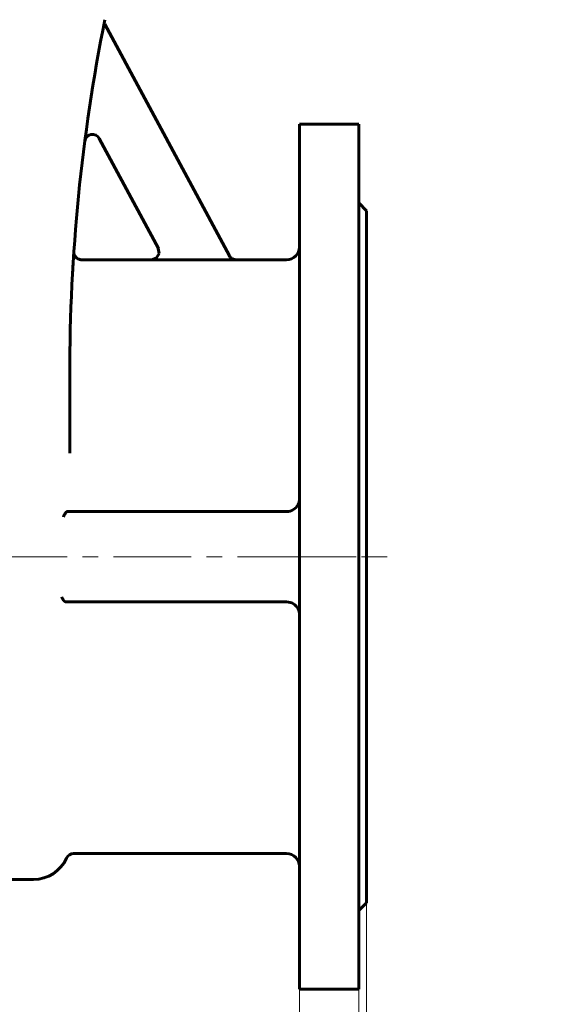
# Model space of a CAD drawing. Header units: millimetres. Extents: x 0 to 594, y 0 to 420.
# Tile 4 of 23: x 188 to 239, y 131 to 227. Entities that reach past the tile are written whole.
import ezdxf

# ---------------------------------------------------------------- set-up
doc = ezdxf.new("R2010")
doc.units = ezdxf.units.MM
for name, pattern in [('K5LT-1', [0]), ('K5LT_AXLED', [12, 7.5, -1.5, 1.5, -1.5]), ('K5LT_BASIC', [0]), ('K5LT_THIN', [0])]:
    doc.linetypes.add(name, pattern=pattern)
doc.layers.add('Системный слой', color=7, linetype='Continuous')
doc.layers.add('Системный слой (1)', color=7, linetype='Continuous', true_color=0x6c6c6c)
doc.styles.add('KDIMTEXTSTYLE', font='txt', dxfattribs={"width": 0.96, "oblique": 15, "height": 5})
doc.styles.add('KTEXTSTYLE', font='txt', dxfattribs={"width": 0.96, "height": 5})
doc.dimstyles.new('KDIMSTYLE (0.25)', dxfattribs={"dimtxt": 5, "dimasz": 1, "dimexe": 2, "dimexo": 0, "dimgap": 1, "dimtad": 1, "dimlfac": 4, "dimtxsty": 'KDIMTEXTSTYLE', "dimsah": 1, "dimcen": 0, "dimdle": 1, "dimadec": 0, "dimazin": 0, "dimtfac": 0.667, "dimtmove": 0, "dimatfit": 3, "dimfxl": 1, "dimtvp": 1, "dimtolj": 1, "dimtzin": 0, "dimarcsym": 0})

# ---------------------------------------------------------------- blocks, each defined once
blk = doc.blocks.new('U6')
at = {"layer": 'Системный слой (1)', "color": 143, "linetype": 'K5LT_BASIC', "lineweight": 60, "true_color": 0x33acca}
for p, q in [((201.689, 204.121), (201.44, 203.696)), ((201.615, 204.621), (201.689, 204.121)), ((200.967, 203.517), (200.954, 203.517)), ((201.44, 203.696), (200.967, 203.517))]:
    blk.add_line(p, q, dxfattribs=at)
blk = doc.blocks.new('U7')
at = {"layer": 'Системный слой (1)', "color": 143, "linetype": 'K5LT_BASIC', "lineweight": 60, "true_color": 0x33acca}
for p, q in [((193.438, 204.29), (193.436, 204.264)), ((193.436, 204.264), (193.436, 204.263)), ((193.439, 204.308), (193.438, 204.29)), ((193.439, 204.314), (193.439, 204.308))]:
    blk.add_line(p, q, dxfattribs=at)
blk = doc.blocks.new('U18')
at = {"layer": 'Системный слой (1)', "color": 143, "linetype": 'K5LT_BASIC', "lineweight": 60, "true_color": 0x33acca}
for p, q in [((200.954, 203.517), (194.188, 203.517)), ((214.036, 203.517), (209.147, 203.517))]:
    blk.add_line(p, q, dxfattribs=at)
blk = doc.blocks.new('U28')
at = {"layer": 'Системный слой (1)', "color": 143, "linetype": 'K5LT_BASIC', "lineweight": 60, "true_color": 0x33acca}
for p, q in [((215.286, 216.642), (215.286, 174.767)), ((215.286, 174.767), (215.286, 132.892))]:
    blk.add_line(p, q, dxfattribs=at)
blk = doc.blocks.new('U33')
at = {"layer": 'Системный слой (1)', "color": 143, "linetype": 'K5LT_BASIC', "lineweight": 60, "true_color": 0x33acca}
for p, q in [((221.036, 216.642), (221.036, 174.767)), ((221.036, 174.767), (221.036, 132.892))]:
    blk.add_line(p, q, dxfattribs=at)
blk = doc.blocks.new('U38')
at = {"layer": 'Системный слой (1)', "color": 143, "linetype": 'K5LT_BASIC', "lineweight": 60, "true_color": 0x33acca}
for p, q in [((221.786, 208.267), (221.786, 174.767)), ((221.786, 174.767), (221.786, 141.267))]:
    blk.add_line(p, q, dxfattribs=at)
blk = doc.blocks.new('D0')
at = {"layer": 'Системный слой (1)'}
for points in [[(143.786, 82.575), (144.286, 83.233), (139.286, 82.575), (144.286, 81.917)], [(216.786, 81.917), (221.786, 82.575), (216.786, 83.233), (217.286, 82.575)]]:
    blk.add_hatch(color=7, dxfattribs=at).paths.add_polyline_path(points)
at = {"layer": 'Системный слой (1)', "color": 7, "linetype": 'K5LT_THIN', "lineweight": 18, "true_color": 0xffffff}
for p, q in [((139.286, 141.267), (139.286, 80.575)), ((221.786, 141.267), (221.786, 80.575)), ((139.286, 82.575), (144.286, 83.233)), ((144.286, 83.233), (143.786, 82.575)), ((217.286, 82.575), (216.786, 83.233)), ((216.786, 83.233), (221.786, 82.575)), ((144.286, 81.917), (139.286, 82.575)), ((139.286, 82.575), (221.786, 82.575)), ((143.786, 82.575), (144.286, 81.917)), ((221.786, 82.575), (216.786, 81.917)), ((216.786, 81.917), (217.286, 82.575))]:
    blk.add_line(p, q, dxfattribs=at)
blk.add_wipeout([(175.128, 83.575), (175.128, 90.957), (185.511, 90.957), (185.511, 83.575)]).dxf.layer = 'Системный слой (1)'
at = {"layer": 'Системный слой (1)', "color": 7, "insert": (175.128, 90.163), "char_height": 5, "attachment_point": 1, "style": 'KTEXTSTYLE'}
blk.add_mtext('\\fArial|b0|c204|p34;\\H5.0;\\W1.000;\\Q15;\\fGOST Type AU|b0|i0|c204|p34;\\Q15;\\W0.960;330', dxfattribs=at)
blk = doc.blocks.new('KDIMARROW_01')
at = {"layer": 'Системный слой'}
blk.add_hatch(color=0, dxfattribs=at).paths.add_polyline_path([(0, 0), (-5, 0.658), (-4.5, 0), (-5, -0.658)])
at = {"layer": 'Системный слой', "color": 0, "linetype": 'K5LT_THIN', "lineweight": 18}
for p, q in [((-4.5, 0), (-5, 0.658)), ((-5, 0.658), (0, 0)), ((0, 0), (-5, -0.658)), ((-5, -0.658), (-4.5, 0))]:
    blk.add_line(p, q, dxfattribs=at)
at = {"layer": 'Системный слой (1)', "color": 0, "linetype": 'K5LT_THIN', "lineweight": 18}
blk.add_line((414.887, 174.767), (414.637, 174.767), dxfattribs=at)
blk = doc.blocks.new('D1')
at = {"layer": 'Системный слой (1)'}
for points in [[(210.286, 98.113), (215.286, 98.772), (210.286, 99.43), (210.786, 98.772)], [(226.286, 98.772), (226.786, 99.43), (221.786, 98.772), (226.786, 98.113)]]:
    blk.add_hatch(color=7, dxfattribs=at).paths.add_polyline_path(points)
at = {"layer": 'Системный слой (1)', "color": 7, "linetype": 'K5LT_THIN', "lineweight": 18, "true_color": 0xffffff}
for p, q in [((221.786, 141.267), (221.786, 96.772)), ((215.286, 132.892), (215.286, 96.772)), ((215.286, 98.772), (210.286, 99.43)), ((210.286, 99.43), (210.786, 98.772)), ((226.786, 99.43), (221.786, 98.772)), ((226.286, 98.772), (226.786, 99.43)), ((215.286, 98.772), (208.286, 98.772)), ((210.786, 98.772), (210.286, 98.113)), ((210.286, 98.113), (215.286, 98.772)), ((215.286, 98.772), (221.786, 98.772)), ((221.786, 98.772), (226.786, 98.113)), ((221.786, 98.772), (228.786, 98.772)), ((221.786, 98.772), (226.786, 98.772)), ((226.786, 98.113), (226.286, 98.772)), ((226.791, 98.772), (239.093, 98.772))]:
    blk.add_line(p, q, dxfattribs=at)
blk.add_wipeout([(228.791, 99.772), (228.791, 107.154), (236.761, 107.154), (236.761, 99.772)]).dxf.layer = 'Системный слой (1)'
at = {"layer": 'Системный слой (1)', "color": 7, "insert": (228.791, 106.359), "char_height": 5, "attachment_point": 1, "style": 'KTEXTSTYLE'}
blk.add_mtext('\\fArial|b0|c204|p34;\\H5.0;\\W1.000;\\Q15;\\fGOST Type AU|b0|i0|c204|p34;\\Q15;\\W0.960;26', dxfattribs=at)
blk = doc.blocks.new('D2')
at = {"layer": 'Системный слой (1)'}
for points in [[(216.036, 115.766), (221.036, 116.424), (216.036, 117.082), (216.536, 116.424)], [(226.286, 116.424), (226.786, 117.082), (221.786, 116.424), (226.786, 115.766)]]:
    blk.add_hatch(color=7, dxfattribs=at).paths.add_polyline_path(points)
at = {"layer": 'Системный слой (1)', "color": 7, "linetype": 'K5LT_THIN', "lineweight": 18, "true_color": 0xffffff}
for p, q in [((221.786, 141.267), (221.786, 114.424)), ((221.036, 132.892), (221.036, 114.424)), ((221.036, 116.424), (214.036, 116.424)), ((221.036, 116.424), (216.036, 117.082)), ((216.036, 117.082), (216.536, 116.424)), ((216.536, 116.424), (216.036, 115.766)), ((216.036, 115.766), (221.036, 116.424)), ((221.036, 116.424), (221.786, 116.424)), ((226.786, 117.082), (221.786, 116.424)), ((221.786, 116.424), (226.786, 115.766)), ((221.786, 116.424), (228.786, 116.424)), ((221.786, 116.424), (226.789, 116.424)), ((226.286, 116.424), (226.786, 117.082)), ((226.786, 115.766), (226.286, 116.424)), ((226.789, 116.424), (235.519, 116.424))]:
    blk.add_line(p, q, dxfattribs=at)
blk.add_wipeout([(228.789, 117.424), (228.789, 124.806), (233.33, 124.806), (233.33, 117.424)]).dxf.layer = 'Системный слой (1)'
at = {"layer": 'Системный слой (1)', "color": 7, "insert": (228.789, 124.011), "char_height": 5, "attachment_point": 1, "style": 'KTEXTSTYLE'}
blk.add_mtext('\\fArial|b0|c204|p34;\\H5.0;\\W1.000;\\Q15;\\fGOST Type AU|b0|i0|c204|p34;\\Q15;\\W0.960;3', dxfattribs=at)

msp = doc.modelspace()

# ---------------------------------------------------------------- linework, layer by layer
at = {"layer": 'Системный слой (1)', "color": 143, "linetype": 'K5LT_BASIC', "lineweight": 60, "true_color": 0x33acca}
for p, q in [((196.4464, 226.3364), (196.3392, 226.2789)), ((208.4928, 203.8989), (196.4464, 226.3364)), ((221.0361, 216.6416), (215.2861, 216.6416)), ((195.9017, 215.2626), (201.6218, 204.6084)), ((221.7861, 208.2666), (221.0361, 209.0166)), ((193.4221, 204.0537), (193.4395, 204.3161)), ((209.154, 203.5033), (200.9614, 203.5033)), ((193.0361, 184.776), (193.0361, 192.4382)), ((192.8433, 179.1416), (192.805, 179.1416)), ((214.0361, 179.1416), (192.8433, 179.1416)), ((192.6601, 170.3916), (192.6592, 170.3916)), ((192.6601, 170.3916), (214.0361, 170.3916)), ((214.0361, 146.0166), (193.4091, 146.0166)), ((171.5361, 143.5166), (189.5361, 143.5166)), ((221.7861, 141.2666), (221.0361, 140.5166)), ((221.0361, 132.8916), (215.2861, 132.8916))]:
    msp.add_line(p, q, dxfattribs=at)
at = {"layer": 'Системный слой (1)', "color": 30, "linetype": 'K5LT_AXLED', "lineweight": 18, "true_color": 0xff8000}
for p, q in [((137.2861, 174.7666), (223.0361, 174.7666)), ((213.2861, 174.7666), (223.7861, 174.7666))]:
    msp.add_line(p, q, dxfattribs=at)
at = {"layer": 'Системный слой (1)', "color": 143, "linetype": 'K5LT_BASIC', "lineweight": 60, "true_color": 0x33acca}
for centre, radius, start, end in [((368.0361, 192.4382), 175, 168.690068, 180), ((195.2409, 214.9079), 0.75, 28.230722, 172.59104), ((368.0361, 192.4382), 175, 176.108141, 176.125555), ((214.0361, 204.7666), 1.25, 270, 0), ((214.0361, 180.3916), 1.25, 270, 333.322101), ((214.0361, 169.1416), 1.25, 26.677899, 90), ((193.4091, 145.2666), 0.75, 90, 155.684261), ((214.0361, 144.7666), 1.25, 0, 90), ((189.5361, 147.0166), 3.5, 270, 335.684261)]:
    msp.add_arc(centre, radius, start, end, dxfattribs=at)
for points, knots in [([(193.4394, 204.3139), (193.4394, 204.3139), (193.4394, 204.3138), (193.4394, 204.3132), (193.4394, 204.313), (193.4393, 204.3126), (193.4393, 204.3124), (193.4393, 204.3118), (193.4393, 204.3118), (193.4393, 204.3115), (193.4393, 204.3114), (193.4392, 204.311), (193.4392, 204.3105), (193.4391, 204.3094), (193.4391, 204.3086), (193.439, 204.3078), (193.439, 204.3075), (193.439, 204.307), (193.439, 204.3064), (193.4389, 204.3057), (193.4389, 204.3055), (193.4389, 204.3048), (193.4389, 204.3044), (193.4388, 204.3031), (193.4388, 204.3024), (193.4387, 204.3009), (193.4387, 204.3), (193.4386, 204.2979), (193.4385, 204.2967), (193.4384, 204.294), (193.4384, 204.2926), (193.4383, 204.2901), (193.4383, 204.2889), (193.4382, 204.2856), (193.4381, 204.2833), (193.438, 204.2785), (193.438, 204.2762), (193.4379, 204.2691), (193.438, 204.2642), (193.4381, 204.2535), (193.4382, 204.2477), (193.4388, 204.2302), (193.4395, 204.2184), (193.4424, 204.1834), (193.4454, 204.1601), (193.4554, 204.1037), (193.4635, 204.0708), (193.484, 204.0063), (193.4964, 203.9747), (193.5251, 203.9141), (193.5412, 203.885), (193.5767, 203.8304), (193.596, 203.8048), (193.6372, 203.7569), (193.6591, 203.7346), (193.7075, 203.691), (193.7342, 203.67), (193.7909, 203.6312), (193.8209, 203.6135), (193.8833, 203.5821), (193.9157, 203.5684), (193.9816, 203.5458), (194.015, 203.5368), (194.0818, 203.5237), (194.1151, 203.5194), (194.1616, 203.5168), (194.1748, 203.5165), (194.1879, 203.5165)], [0, 0, 0, 0, 0.7535872, 0.7535872, 1.1303441, 1.1303441, 1.4318084, 1.4318084, 1.5071745, 1.5071745, 1.5825405, 1.5825405, 1.7939835, 1.7939835, 1.9728716, 1.9728716, 2.0054264, 2.0054264, 2.085538, 2.085538, 2.1044088, 2.1044088, 2.1656497, 2.1656497, 2.2256654, 2.2256654, 2.285681, 2.285681, 2.3570044, 2.3570044, 2.4283278, 2.4283278, 2.4813163, 2.4813163, 2.5872934, 2.5872934, 2.6934256, 2.6934256, 2.90569, 2.90569, 3.1629712, 3.1629712, 3.6775335, 3.6775335, 4.7066582, 4.7066582, 6.1878569, 6.1878569, 7.6715994, 7.6715994, 9.1261694, 9.1261694, 10.5256372, 10.5256372, 11.8954564, 11.8954564, 13.3801143, 13.3801143, 14.9050424, 14.9050424, 16.4418329, 16.4418329, 17.9570836, 17.9570836, 19.4241889, 19.4241889, 20, 20, 20, 20]), ([(209.1467, 203.5166), (208.9926, 203.5166), (208.7238, 203.6024), (208.5405, 203.8101), (208.4859, 203.9118)], [0, 0, 0, 0, 0.5714277, 1, 1, 1, 1]), ([(193.3061, 202.154), (193.3095, 202.2156), (193.3129, 202.2759), (193.3196, 202.3941), (193.3229, 202.4519), (193.3294, 202.565), (193.3326, 202.6202), (193.3361, 202.6811), (193.3365, 202.688), (193.337, 202.6959), (193.337, 202.6969), (193.3375, 202.7046), (193.3379, 202.7113), (193.3384, 202.7202), (193.3385, 202.7224), (193.3387, 202.7253), (193.3387, 202.7261), (193.3388, 202.727), (193.3388, 202.7273), (193.3388, 202.7278), (193.3389, 202.728), (193.3389, 202.7284), (193.3389, 202.7286), (193.3389, 202.7292), (193.3389, 202.7296), (193.339, 202.7307), (193.3391, 202.7315), (193.3392, 202.7337), (193.3393, 202.7352), (193.3395, 202.7396), (193.3397, 202.7426), (193.3402, 202.7514), (193.3406, 202.7572), (193.3416, 202.7747), (193.3423, 202.7863), (193.343, 202.7979), (193.343, 202.7981), (193.3443, 202.8207), (193.3457, 202.8435), (193.3494, 202.9055), (193.3535, 202.9738), (193.3558, 203.012)], [0, 0, 0, 0, 3.3631897, 3.3631897, 6.7263794, 6.7263794, 10.0895691, 10.0895691, 10.5218143, 10.5218143, 10.583393, 10.583393, 11.0043906, 11.0043906, 11.1441324, 11.1441324, 11.1905169, 11.1905169, 11.2059134, 11.2059134, 11.2213098, 11.2213098, 11.2339691, 11.2339691, 11.2579191, 11.2579191, 11.3051348, 11.3051348, 11.3992241, 11.3992241, 11.5867183, 11.5867183, 11.9603383, 11.9603383, 12.7048412, 12.7048412, 12.7152186, 12.7152186, 14.1883726, 14.1883726, 16.8159484, 16.8159484, 16.8159484, 16.8159484]), ([(215.153, 179.8304), (215.1761, 179.8763), (215.2084, 179.9489), (215.2428, 180.0481), (215.263, 180.1232), (215.2808, 180.216), (215.2861, 180.281), (215.2861, 180.3243)], [0, 0, 0, 0, 2.1817978, 3.4606421, 4.7693388, 5.8189991, 8, 8, 8, 8]), ([(192.4299, 178.6416), (192.4399, 178.6606), (192.4617, 178.7026), (192.4955, 178.7677), (192.5328, 178.8381), (192.568, 178.901), (192.6096, 178.9693), (192.6458, 179.0218), (192.6812, 179.0649), (192.711, 179.0957), (192.7485, 179.1259), (192.7805, 179.1399), (192.8007, 179.1416), (192.805, 179.1416)], [0, 0, 0, 0, 1.4754351, 3.0035548, 4.1724881, 5.8040905, 6.8601479, 8.6065, 9.5951569, 10.5372389, 11.6992754, 13.5148576, 14, 14, 14, 14]), ([(192.6592, 170.3916), (192.6525, 170.3919), (192.6425, 170.3928), (192.6291, 170.3953), (192.619, 170.398), (192.6088, 170.4014), (192.5986, 170.4056), (192.5883, 170.4105), (192.5779, 170.4161), (192.5674, 170.4225), (192.5569, 170.4295), (192.5465, 170.437), (192.5329, 170.4477), (192.5164, 170.4622), (192.5005, 170.4779), (192.4883, 170.4907), (192.4741, 170.5065), (192.4607, 170.5226), (192.4482, 170.5386), (192.4412, 170.5478), (192.4282, 170.5653), (192.4162, 170.5824), (192.4016, 170.6041), (192.3871, 170.6264), (192.3714, 170.6518), (192.3574, 170.6753), (192.3401, 170.7048), (192.3203, 170.7403), (192.2957, 170.7857), (192.2777, 170.8197), (192.2655, 170.8428), (192.2613, 170.8506)], [0, 0, 0, 0, 1.3534414, 2.0255071, 2.6961974, 3.3660072, 4.0386592, 4.7144834, 5.3983242, 6.0893919, 6.7845558, 7.4773818, 8.1630508, 9.5233733, 10.8482563, 11.497041, 12.1315346, 13.9567364, 14.5306796, 15.0915852, 15.6391647, 17.7353566, 18.2195542, 19.5653964, 21.7314194, 22.6242238, 23.5517667, 26.6716144, 28.3864158, 30.7772345, 32, 32, 32, 32]), ([(215.153, 169.7028), (215.1761, 169.657), (215.2084, 169.5844), (215.2428, 169.4851), (215.263, 169.41), (215.2808, 169.3172), (215.2861, 169.2522), (215.2861, 169.2089)], [0, 0, 0, 0, 2.1817978, 3.4606421, 4.7693388, 5.8189991, 8, 8, 8, 8])]:
    msp.add_open_spline(points, degree=3, knots=knots, dxfattribs=at)
at = {"layer": 'Системный слой (1)', "color": 7, "linetype": 'K5LT-1'}
for points, knots in [([(200.9614, 203.5033), (200.992, 203.5033), (201.053, 203.5072), (201.1161, 203.519), (201.1638, 203.5313), (201.1972, 203.5412), (201.2296, 203.5531), (201.2517, 203.5622), (201.2685, 203.5694), (201.2903, 203.5796), (201.3331, 203.6015), (201.368, 203.6229), (201.3968, 203.6433), (201.4053, 203.6495), (201.4181, 203.659), (201.4389, 203.6755), (201.4791, 203.7103), (201.5311, 203.7641), (201.5855, 203.8356), (201.6233, 203.8998), (201.649, 203.9542), (201.6615, 203.986), (201.6687, 204.0062), (201.672, 204.0162), (201.6771, 204.0319), (201.6842, 204.0564), (201.6963, 204.1058), (201.7033, 204.1504), (201.7066, 204.1866), (201.7075, 204.198), (201.7087, 204.2165), (201.7096, 204.2437), (201.7092, 204.2963), (201.7026, 204.3691), (201.6842, 204.4556), (201.6573, 204.5357), (201.6346, 204.5846), (201.6218, 204.6084)], [0, 0, 0, 0, 0.03677862, 0.07355723, 0.07734405, 0.09641384, 0.11548364, 0.1190002, 0.12517789, 0.13753329, 0.14798813, 0.18315376, 0.18689852, 0.19061145, 0.19578718, 0.20613866, 0.22256496, 0.25969422, 0.2956053, 0.33063059, 0.34931415, 0.36799772, 0.37163418, 0.37525131, 0.38069466, 0.39158137, 0.40597933, 0.4421507, 0.44591851, 0.44979247, 0.45592744, 0.46819738, 0.48239703, 0.51918293, 0.55596884, 0.588383, 0.62079716, 0.62079716, 0.62079716, 0.62079716]), ([(208.4928, 203.8989), (208.5075, 203.8715), (208.5403, 203.8187), (208.599, 203.746), (208.6498, 203.6969), (208.6862, 203.6668), (208.7112, 203.6476), (208.7534, 203.6181), (208.8032, 203.5896), (208.8536, 203.566), (208.8824, 203.5544), (208.9276, 203.5379), (208.9638, 203.5274), (209.0223, 203.5147), (209.0765, 203.5061), (209.1281, 203.5033), (209.154, 203.5033)], [0, 0, 0, 0, 0.03728516, 0.07457031, 0.11256622, 0.12202121, 0.1314762, 0.15038617, 0.18390435, 0.20061541, 0.21732646, 0.22122885, 0.25855334, 0.26236641, 0.29343631, 0.32450621, 0.32450621, 0.32450621, 0.32450621])]:
    msp.add_open_spline(points, degree=3, knots=knots, dxfattribs=at)

# ---------------------------------------------------------------- block references
at = {"layer": 'Системный слой (1)'}
for name in ['U28', 'U33', 'U38', 'U7', 'U6', 'U18']:
    msp.add_blockref(name, (0, 0), dxfattribs=at)

# ---------------------------------------------------------------- next in the draw order: dimensions: what is measured, and where the dimension line sits
at = {"layer": 'Системный слой (1)', "color": 7}
dim = msp.add_linear_dim(base=(139.2861, 82.575), p1=(221.7861, 141.2666), p2=(139.2861, 141.2666), dimstyle='KDIMSTYLE (0.25)', override={"dimexo": 0, "dimpost": '\\fGOST Type AU|b0|c204|p34;\\H5.0;\\W0.960;\\Q15;<>', "dimblk1": 'KDIMARROW_01', "dimblk2": 'KDIMARROW_01', "dimse1": 0, "dimse2": 0, "dimclrt": 7, "dimtol": 1, "dimtp": 0, "dimtm": 0, "dimtdec": 5, "dimtolj": 1}, dxfattribs=at)
dim.commit()
dim.dimension.update_dxf_attribs({"geometry": 'D0', "text_midpoint": (180.5361, 82.575), "dimtype": 160})

# ---------------------------------------------------------------- next in the draw order: dimensions: what is measured, and where the dimension line sits
dim = msp.add_linear_dim(base=(215.2861, 98.7717), p1=(221.7861, 141.2666), p2=(215.2861, 132.8916), dimstyle='KDIMSTYLE (0.25)', override={"dimexo": 0, "dimtoh": 1, "dimpost": '\\fGOST Type AU|b0|c204|p34;\\H5.0;\\W0.960;\\Q15;<>', "dimblk1": 'KDIMARROW_01', "dimblk2": 'KDIMARROW_01', "dimse1": 0, "dimse2": 0, "dimclrt": 7, "dimtol": 1, "dimtp": 0, "dimtm": 0, "dimtdec": 5, "dimtmove": 1, "dimtolj": 1}, dxfattribs=at)
dim.commit()
dim.dimension.update_dxf_attribs({"geometry": 'D1', "text_midpoint": (232.9422, 98.7717), "dimtype": 160})

# ---------------------------------------------------------------- next in the draw order: dimensions: what is measured, and where the dimension line sits
dim = msp.add_linear_dim(base=(221.0361, 116.424), p1=(221.7861, 141.2666), p2=(221.0361, 132.8916), dimstyle='KDIMSTYLE (0.25)', override={"dimexo": 0, "dimtoh": 1, "dimpost": '\\fGOST Type AU|b0|c204|p34;\\H5.0;\\W0.960;\\Q15;<>', "dimblk1": 'KDIMARROW_01', "dimblk2": 'KDIMARROW_01', "dimse1": 0, "dimse2": 0, "dimclrt": 7, "dimtol": 1, "dimtp": 0, "dimtm": 0, "dimtdec": 5, "dimtmove": 1, "dimtolj": 1}, dxfattribs=at)
dim.commit()
dim.dimension.update_dxf_attribs({"geometry": 'D2', "text_midpoint": (231.1538, 116.424), "dimtype": 160})

doc.saveas('drawing.dxf')
